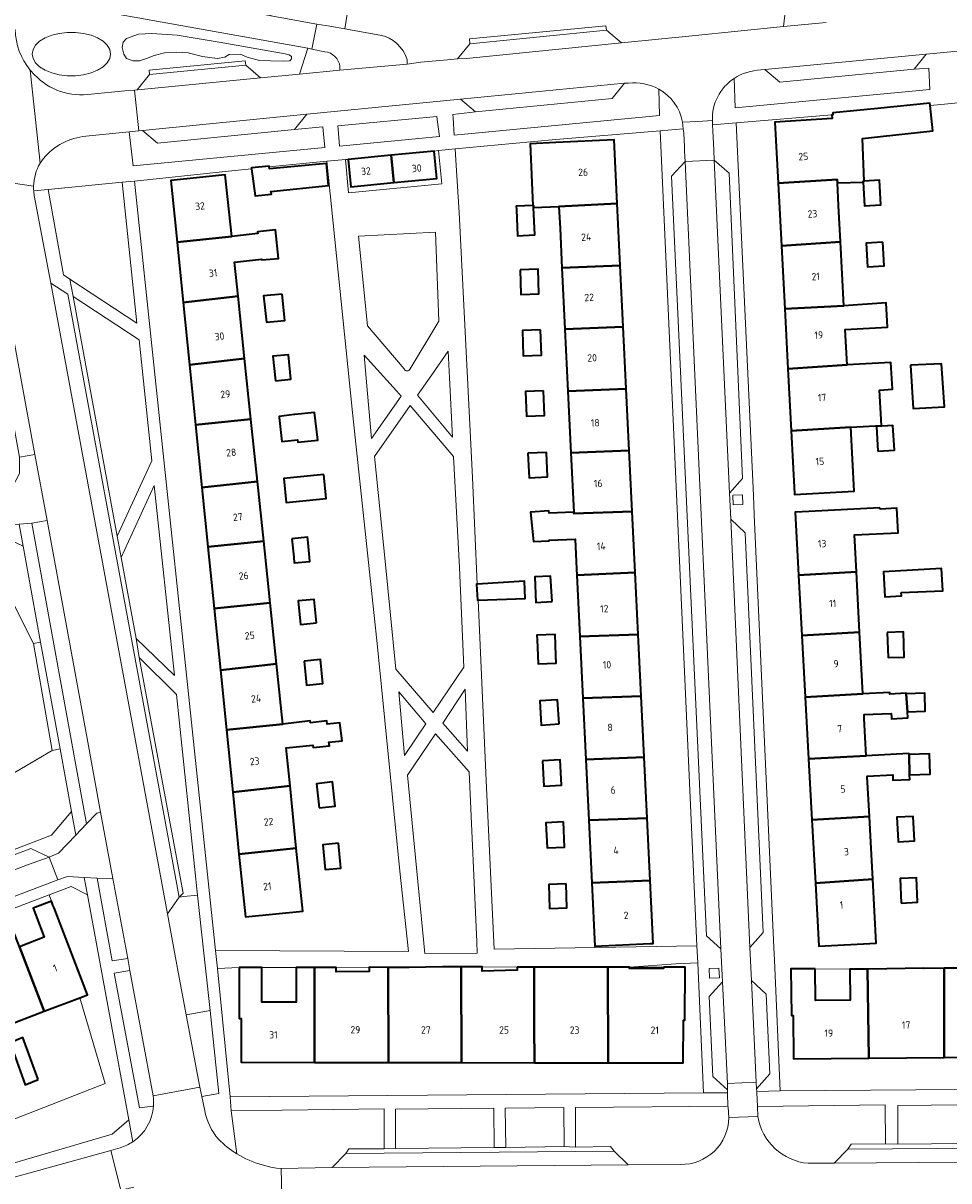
# Model space of a CAD drawing. Extents: x 151587 to 155483, y 462503 to 464608.
# Tile 75 of 236: x 152509 to 152623, y 463739 to 463880. Entities that reach past the tile are written whole.
import ezdxf
from ezdxf.enums import TextEntityAlignment as Align

# ---------------------------------------------------------------- set-up
doc = ezdxf.new("R2010")
doc.units = 0
doc.header["$LTSCALE"] = 0.5
for name, color, linetype, lineweight in [('B-RO-GR-BEPLANTING_CULTUUR_BODEMBEDEKKER-GV', 251, 'CONTINUOUS', 18), ('B-RO-GR-BEPLANTING_CULTUUR_HEESTERS-GV', 251, 'CONTINUOUS', 18), ('B-RO-GR-GROENVOORZIENING-GV', 251, 'CONTINUOUS', 18), ('B-RO-GR-HAAG-GV', 251, 'CONTINUOUS', 13), ('B-RO-IE-TERREINAFSCHEIDING_KUNSTMATIG_MUUR-G', 251, 'IE-TERREINAFSCHEIDING-KUNSTMATIG-DICHT', 18), ('B-RO-OG-BEBOUWING-GV', 6, 'CONTINUOUS', 35), ('B-RO-OG-BEBOUWING-T18', 1, 'CONTINUOUS', 18), ('B-RO-OG-TERREIN_CULTUURSCHEIDING-GV', 251, 'CONTINUOUS', 18), ('B-RO-VH-VERHARDING_ASFALT-GV', 251, 'CONTINUOUS', 18), ('B-RO-VH-VERHARDING_BETONSTRAATSTEEN-GV', 251, 'CONTINUOUS', 18), ('B-RO-VH-VERHARDING_STRAATBAKSTEEN-GV', 251, 'CONTINUOUS', 18), ('B-RO-VH-VERHARDING_TEGEL-GV', 251, 'CONTINUOUS', 18)]:
    doc.layers.add(name, color=color, linetype=linetype, lineweight=lineweight)
doc.styles.add('NLCS-ISO-M200-T18', font='NLCS-ISO.ttf', dxfattribs={"height": 0.36})
doc.linetypes.add('IE-TERREINAFSCHEIDING-KUNSTMATIG-DICHT', pattern='A,8,-1,[82,NLCS.SHX,S=0.75,R=90,X=0,Y=0],-1', length=10)

msp = doc.modelspace()

# ---------------------------------------------------------------- linework, layer by layer
at = {"layer": 'B-RO-GR-BEPLANTING_CULTUUR_BODEMBEDEKKER-GV', "flags": 128}
for points in [[(152510.584, 463804.604), (152511.468, 463804.766), (152509.32, 463816.498), (152507.45, 463817.407), (152504.901, 463815.85)], [(152513.862, 463791.684), (152512.866, 463791.502), (152488.522, 463777.24), (152478.987, 463771.629), (152479.367, 463770.982), (152469.791, 463765.347), (152464.502, 463773.82), (152463.383, 463773.122), (152464.565, 463770.899), (152467.911, 463765.164), (152468.506, 463764.144), (152469.793, 463764.638), (152512.799, 463781.151), (152515.263, 463784.029)]]:
    msp.add_lwpolyline(points, close=True, dxfattribs=at)
at = {"layer": 'B-RO-GR-BEPLANTING_CULTUUR_HEESTERS-GV', "flags": 128}
msp.add_lwpolyline([(152512.795, 463773.069), (152512.98, 463772.586), (152513.115, 463772.235), (152517.186, 463761.611), (152516.249, 463761.252), (152519.361, 463750.767), (152499.84, 463743.131), (152501.434, 463739.056), (152520.242, 463744.549), (152522.258, 463746.294), (152517.195, 463773.856), (152515.187, 463774.852), (152512.504, 463773.829)], close=True, dxfattribs=at)
at = {"layer": 'B-RO-GR-GROENVOORZIENING-GV', "flags": 128}
for points in [[(152596.228, 463821.548), (152597.427, 463821.599), (152597.375, 463822.798), (152596.176, 463822.747)], [(152512.866, 463791.502), (152513.862, 463791.684), (152511.468, 463804.766), (152510.584, 463804.604)], [(152593.346, 463763.628), (152594.545, 463763.679), (152594.493, 463764.878), (152593.294, 463764.827)]]:
    msp.add_lwpolyline(points, close=True, dxfattribs=at)
at = {"layer": 'B-RO-GR-HAAG-GV', "flags": 128}
msp.add_lwpolyline([(152512.866, 463791.502), (152513.862, 463791.684), (152511.468, 463804.766), (152510.584, 463804.604)], close=True, dxfattribs=at)
at = {"layer": 'B-RO-IE-TERREINAFSCHEIDING_KUNSTMATIG_MUUR-G', "flags": 128}
for points in [[(152538.544, 463764.929), (152542.759, 463764.953)], [(152547.629, 463764.946), (152551.695, 463764.97)], [(152565.515, 463765.01), (152569.804, 463765.004)], [(152583.536, 463765), (152587.72, 463764.979)], [(152606.273, 463764.792), (152610.531, 463764.74)], [(152615.16, 463764.777), (152619.566, 463764.831)]]:
    msp.add_lwpolyline(points, dxfattribs=at)
at = {"layer": 'B-RO-OG-BEBOUWING-GV', "flags": 128}
for points in [[(152620.34, 463870.422), (152620.31, 463870.687), (152613.899, 463870.053), (152608.439, 463869.513), (152608.447, 463869.285), (152608.326, 463869.273), (152608.352, 463868.828), (152601.343, 463868.383), (152601.736, 463860.898), (152608.977, 463861.38), (152609, 463860.944), (152612.145, 463861.046), (152612.138, 463861.163), (152612.274, 463861.171), (152612.065, 463866.368), (152614.282, 463866.615), (152620.685, 463867.328)], [(152574.53, 463865.881), (152571.37, 463865.733), (152571.723, 463858.194), (152571.791, 463858.197), (152571.804, 463857.925), (152574.909, 463858.076), (152582.056, 463858.424), (152581.676, 463866.229)], [(152554.371, 463864.342), (152554.697, 463860.984), (152559.949, 463861.493), (152559.623, 463864.851)], [(152537.297, 463862.67), (152537.712, 463859.365), (152539.712, 463859.581), (152539.658, 463859.906), (152546.713, 463860.648), (152546.47, 463863.337), (152539.497, 463862.662), (152539.459, 463862.906), (152539.443, 463863.014), (152537.281, 463862.798)], [(152554.697, 463860.984), (152554.371, 463864.342), (152549.118, 463863.832), (152549.444, 463860.474)], [(152528.17, 463853.707), (152534.859, 463854.412), (152534.068, 463861.958), (152527.406, 463861.254)], [(152602.137, 463853.264), (152609.384, 463853.725), (152609.146, 463858.195), (152609, 463860.944), (152608.977, 463861.38), (152601.736, 463860.898)], [(152612.145, 463861.046), (152612.324, 463858.154), (152614.331, 463858.278), (152614.146, 463861.287), (152612.274, 463861.171), (152612.138, 463861.163)], [(152571.723, 463858.194), (152569.75, 463858.113), (152569.679, 463858.11), (152569.701, 463857.677), (152569.858, 463854.492), (152571.966, 463854.599), (152571.804, 463857.925), (152571.791, 463858.197)], [(152582.425, 463850.831), (152582.056, 463858.424), (152574.909, 463858.076), (152575.042, 463855.352), (152575.276, 463850.543)], [(152528.17, 463853.707), (152528.917, 463846.326), (152535.628, 463847.08), (152535.188, 463851.272), (152538.521, 463851.63), (152538.548, 463851.521), (152540.575, 463851.71), (152540.224, 463855.197), (152538.008, 463854.981), (152538.062, 463854.765), (152534.859, 463854.412)], [(152602.543, 463845.525), (152609.8, 463845.906), (152609.384, 463853.725), (152602.137, 463853.264)], [(152614.568, 463853.691), (152612.498, 463853.569), (152612.668, 463850.665), (152614.738, 463850.787)], [(152570.173, 463850.32), (152570.263, 463847.312), (152572.454, 463847.377), (152572.364, 463850.385)], [(152575.276, 463850.543), (152575.641, 463843.041), (152582.791, 463843.321), (152582.425, 463850.831)], [(152528.917, 463846.326), (152529.691, 463838.683), (152536.428, 463839.449), (152535.628, 463847.08)], [(152541.024, 463847.341), (152538.758, 463847.133), (152539.116, 463843.928), (152541.368, 463844.134)], [(152609.8, 463845.906), (152602.543, 463845.525), (152602.927, 463838.209), (152610.2, 463838.675), (152609.959, 463843.008), (152615.135, 463843.295), (152614.971, 463846.256)], [(152576.009, 463835.486), (152583.159, 463835.754), (152582.791, 463843.321), (152575.641, 463843.041)], [(152572.667, 463842.962), (152570.435, 463842.879), (152570.549, 463839.796), (152572.782, 463839.879)], [(152529.691, 463838.683), (152530.435, 463831.328), (152537.204, 463832.055), (152536.428, 463839.449)], [(152540.208, 463836.749), (152542.103, 463836.937), (152541.806, 463839.929), (152539.911, 463839.741)], [(152603.326, 463830.614), (152610.625, 463831.053), (152614.382, 463831.262), (152614.139, 463835.606), (152615.726, 463835.694), (152615.543, 463838.973), (152610.2, 463838.675), (152602.927, 463838.209)], [(152617.946, 463838.654), (152618.269, 463833.33), (152622.094, 463833.559), (152621.757, 463838.816)], [(152573.005, 463835.522), (152570.819, 463835.427), (152570.95, 463832.388), (152573.137, 463832.482)], [(152576.376, 463827.937), (152583.527, 463828.196), (152583.159, 463835.754), (152576.009, 463835.486)], [(152530.435, 463831.328), (152531.209, 463823.679), (152538.005, 463824.414), (152537.204, 463832.055)], [(152542.513, 463832.596), (152540.664, 463832.361), (152540.675, 463832.263), (152540.991, 463829.308), (152542.926, 463829.515), (152542.957, 463829.228), (152545.383, 463829.468), (152544.99, 463832.874), (152542.575, 463832.604)], [(152610.625, 463831.053), (152603.326, 463830.614), (152603.729, 463822.933), (152603.735, 463822.821), (152611.061, 463823.221)], [(152613.945, 463828.122), (152615.967, 463828.241), (152615.79, 463831.252), (152613.768, 463831.133)], [(152571.123, 463827.876), (152571.25, 463824.881), (152573.497, 463824.976), (152573.37, 463827.971)], [(152583.527, 463828.196), (152576.376, 463827.937), (152576.731, 463820.656), (152576.739, 463820.49), (152583.89, 463820.736)], [(152546.133, 463825.254), (152541.23, 463824.776), (152541.514, 463821.858), (152546.417, 463822.335)], [(152531.209, 463823.679), (152531.945, 463816.415), (152538.771, 463817.106), (152538.005, 463824.414)], [(152583.89, 463820.736), (152576.739, 463820.49), (152576.731, 463820.656), (152573.708, 463820.539), (152573.654, 463820.81), (152571.438, 463820.675), (152571.789, 463817.08), (152573.708, 463817.161), (152573.708, 463817.242), (152576.89, 463817.373), (152577.068, 463813.73), (152577.106, 463812.955), (152584.253, 463813.267)], [(152614.207, 463821.176), (152603.892, 463820.681), (152603.811, 463820.677), (152604.235, 463812.95), (152611.32, 463813.357), (152611.078, 463817.887), (152616.447, 463818.153), (152616.257, 463821.147), (152614.217, 463821.017)], [(152531.945, 463816.415), (152532.709, 463808.862), (152539.563, 463809.558), (152538.771, 463817.106)], [(152542.22, 463817.417), (152542.442, 463815.169), (152542.513, 463814.449), (152544.433, 463814.637), (152544.381, 463815.17), (152544.17, 463817.33), (152544.145, 463817.589)], [(152616.814, 463810.845), (152621.908, 463811.047), (152621.752, 463813.775), (152614.622, 463813.372), (152614.797, 463810.318), (152616.837, 463810.434)], [(152564.918, 463811.869), (152564.827, 463811.864), (152564.962, 463809.891), (152565.007, 463809.892), (152570.786, 463810.111), (152570.705, 463812.237)], [(152574.08, 463809.744), (152573.886, 463812.815), (152571.942, 463812.73), (152572.097, 463809.619)], [(152584.622, 463805.691), (152584.253, 463813.267), (152577.106, 463812.955), (152577.472, 463805.43)], [(152611.715, 463805.968), (152611.32, 463813.357), (152604.235, 463812.95), (152604.64, 463805.553)], [(152532.709, 463808.862), (152533.47, 463801.346), (152540.345, 463802.098), (152539.563, 463809.558)], [(152545.219, 463807.113), (152544.946, 463809.99), (152543.011, 463809.806), (152543.285, 463806.93)], [(152572.241, 463805.091), (152572.362, 463802.096), (152574.579, 463802.186), (152574.541, 463803.117), (152574.437, 463805.687), (152572.22, 463805.597)], [(152577.839, 463797.891), (152584.988, 463798.164), (152584.622, 463805.691), (152577.472, 463805.43)], [(152604.64, 463805.553), (152605.052, 463798.03), (152612.118, 463798.417), (152611.715, 463805.968)], [(152615.086, 463805.934), (152615.193, 463802.867), (152617.188, 463802.936), (152617.081, 463806.003)], [(152543.746, 463802.447), (152544.019, 463799.513), (152545.998, 463799.697), (152545.725, 463802.631)], [(152533.47, 463801.346), (152534.209, 463794.041), (152541.117, 463794.739), (152540.345, 463802.098)], [(152578.203, 463790.41), (152585.353, 463790.667), (152584.988, 463798.164), (152577.839, 463797.891)], [(152612.118, 463798.417), (152605.052, 463798.03), (152605.466, 463790.479), (152612.519, 463790.866), (152612.276, 463795.42), (152612.255, 463795.892), (152615.577, 463796.028), (152615.605, 463795.596), (152615.619, 463795.379), (152617.614, 463795.505), (152617.568, 463796.232), (152617.428, 463798.435), (152617.424, 463798.498), (152615.429, 463798.372), (152615.415, 463798.591)], [(152617.568, 463796.232), (152619.75, 463796.297), (152619.684, 463798.502), (152617.428, 463798.435)], [(152574.922, 463794.742), (152574.751, 463797.707), (152572.563, 463797.581), (152572.734, 463794.616)], [(152534.209, 463794.041), (152534.981, 463786.415), (152541.993, 463787.163), (152541.52, 463791.832), (152544.777, 463792.171), (152544.808, 463791.872), (152546.813, 463792.084), (152546.766, 463792.525), (152548.365, 463792.695), (152548.077, 463794.897), (152546.533, 463794.733), (152546.493, 463795.109), (152544.488, 463794.897), (152544.464, 463795.12), (152541.117, 463794.739)], [(152605.875, 463783.024), (152612.918, 463783.41), (152612.657, 463788.296), (152612.653, 463788.369), (152615.773, 463788.541), (152615.773, 463787.865), (152617.854, 463787.946), (152617.837, 463788.52), (152617.762, 463791.007), (152617.758, 463791.137), (152612.519, 463790.866), (152605.466, 463790.479)], [(152617.762, 463791.007), (152617.837, 463788.52), (152620.34, 463788.595), (152620.265, 463791.083)], [(152572.912, 463790.244), (152573.077, 463787.146), (152575.237, 463787.261), (152575.072, 463790.358)], [(152585.353, 463790.667), (152578.203, 463790.41), (152578.565, 463782.968), (152585.717, 463783.199)], [(152535.749, 463778.83), (152542.762, 463779.566), (152541.993, 463787.163), (152534.981, 463786.415)], [(152545.547, 463784.465), (152547.525, 463784.686), (152547.193, 463787.651), (152545.216, 463787.43)], [(152575.462, 463782.753), (152573.317, 463782.658), (152573.455, 463779.574), (152575.6, 463779.67)], [(152578.937, 463775.317), (152586.086, 463775.596), (152585.717, 463783.199), (152578.565, 463782.968)], [(152605.875, 463783.024), (152606.3, 463775.267), (152613.328, 463775.769), (152613.086, 463780.282), (152612.918, 463783.41)], [(152616.431, 463780.461), (152616.438, 463780.331), (152618.432, 463780.445), (152618.26, 463783.439), (152616.266, 463783.325)], [(152542.762, 463779.566), (152535.749, 463778.83), (152536.527, 463771.14), (152543.543, 463771.85)], [(152547.941, 463780.151), (152546.006, 463779.976), (152546.282, 463776.921), (152548.217, 463777.096)], [(152586.086, 463775.596), (152578.937, 463775.317), (152579.315, 463767.553), (152586.086, 463767.882), (152586.461, 463767.9)], [(152606.3, 463775.267), (152606.724, 463767.538), (152613.748, 463767.923), (152613.328, 463775.769)], [(152616.806, 463772.838), (152618.801, 463772.931), (152618.661, 463775.923), (152616.666, 463775.83)], [(152575.779, 463775.193), (152573.665, 463775.116), (152573.773, 463772.181), (152575.886, 463772.259)], [(152511.898, 463759.584), (152516.249, 463761.252), (152517.186, 463761.611), (152513.115, 463772.235), (152512.98, 463772.586), (152512.795, 463773.069), (152510.542, 463772.206), (152510.863, 463771.368), (152511.906, 463768.646), (152508.871, 463767.483)], [(152511.898, 463759.584), (152508.871, 463767.483), (152507.829, 463770.201), (152507.507, 463771.042), (152505.361, 463770.22), (152505.684, 463769.376), (152506.713, 463766.692), (152504.024, 463765.662), (152507.064, 463757.731)], [(152535.774, 463764.932), (152535.766, 463758.707), (152536.019, 463758.707), (152536.011, 463753.346), (152545.01, 463753.333), (152544.98, 463764.95), (152542.759, 463764.953), (152542.753, 463760.708), (152538.538, 463760.714), (152538.544, 463764.929)], [(152545.01, 463753.333), (152554.033, 463753.321), (152554.003, 463764.967), (152551.695, 463764.97), (152551.694, 463764.449), (152547.628, 463764.402), (152547.629, 463764.946), (152544.98, 463764.95)], [(152554.033, 463753.321), (152562.968, 463753.308), (152562.938, 463765.014), (152560.66, 463765.017), (152556.565, 463764.963), (152554.003, 463764.967)], [(152569.804, 463765.004), (152569.803, 463764.612), (152565.514, 463764.511), (152565.515, 463765.01), (152562.938, 463765.014), (152562.968, 463753.308), (152571.902, 463753.296), (152571.89, 463757.978), (152571.872, 463765.001)], [(152571.902, 463753.296), (152580.924, 463753.283), (152580.894, 463765.004), (152578.829, 463765.007), (152574.57, 463764.998), (152571.872, 463765.001), (152571.89, 463757.978)], [(152587.72, 463764.979), (152587.72, 463764.807), (152583.536, 463764.807), (152583.536, 463765), (152580.894, 463765.004), (152580.924, 463753.283), (152590.132, 463753.27), (152590.139, 463758.513), (152590.332, 463758.512), (152590.342, 463764.976)], [(152606.273, 463764.792), (152603.313, 463764.768), (152603.359, 463759.087), (152603.563, 463759.088), (152603.605, 463753.787), (152612.86, 463753.861), (152612.667, 463764.757), (152610.531, 463764.74), (152610.561, 463760.934), (152606.305, 463760.9)], [(152612.86, 463753.861), (152622.073, 463753.935), (152622.046, 463764.851), (152619.566, 463764.831), (152619.541, 463764.857), (152615.026, 463764.776), (152612.667, 463764.757)], [(152624.359, 463764.869), (152622.046, 463764.851), (152622.073, 463753.935), (152631.151, 463754.007), (152631.071, 463764.944), (152628.468, 463764.923), (152628.469, 463764.76), (152624.36, 463764.761)], [(152511.179, 463751.231), (152509.288, 463756.366), (152507.72, 463755.718), (152509.557, 463750.609)]]:
    msp.add_lwpolyline(points, close=True, dxfattribs=at)
at = {"layer": 'B-RO-OG-TERREIN_CULTUURSCHEIDING-GV', "flags": 128}
for points in [[(152541.603, 463902.733), (152540.934, 463900.693), (152540.89, 463900.56), (152540.931, 463900.547), (152542.988, 463899.765), (152539.647, 463881.4), (152545.267, 463880.385), (152546.857, 463880.119), (152548.712, 463879.786), (152549.661, 463885.722), (152551.741, 463888.013), (152552.098, 463888.56), (152552.675, 463889.63), (152553.234, 463891.148), (152553.458, 463892.943), (152553.209, 463894.28), (152552.798, 463895.083), (152552.424, 463895.537), (152551.629, 463896.129), (152551.346, 463896.263), (152552.1, 463901.247), (152544.046, 463904.678)], [(152571.149, 463890.156), (152570.874, 463890.303), (152570.506, 463890.522), (152554.317, 463900.144), (152552.14, 463901.23), (152552.1, 463901.247), (152551.346, 463896.263), (152551.629, 463896.129), (152552.424, 463895.537), (152552.798, 463895.083), (152553.209, 463894.28), (152553.458, 463892.943), (152553.234, 463891.148), (152552.675, 463889.63), (152552.098, 463888.56), (152551.741, 463888.013), (152549.661, 463885.722), (152548.712, 463879.786), (152552.983, 463879.039)], [(152556.321, 463876.006), (152556.315, 463875.459), (152557.954, 463875.737), (152561.251, 463876.015), (152562.51, 463876.143), (152564.013, 463877.982), (152563.963, 463878.565), (152580.666, 463880.17), (152580.742, 463879.62), (152582.582, 463878.106), (152591.22, 463878.964), (152602.413, 463880.076), (152602.784, 463883.19), (152601.648, 463883.395), (152576.743, 463887.892), (152574.257, 463888.85), (152573.089, 463889.236), (152571.958, 463889.722), (152571.149, 463890.156)], [(152517.661, 463871.824), (152521.788, 463872.21), (152522.972, 463872.294), (152523.28, 463872.337), (152524.786, 463874.2), (152524.757, 463874.765), (152536.507, 463875.894), (152536.569, 463875.364), (152538.399, 463873.801), (152543.136, 463874.271), (152544.172, 463877.425), (152510.804, 463883.441)], [(152607.146, 463882.27), (152606.915, 463882.329), (152605.419, 463882.714), (152602.784, 463883.19), (152602.413, 463880.076), (152607.623, 463880.594)], [(152546.249, 463877.007), (152544.679, 463877.334), (152544.172, 463877.425), (152543.136, 463874.271), (152548.107, 463874.764), (152548.105, 463875.182)], [(152510.186, 463874.756), (152510.723, 463874.187)], [(152596.351, 463873.722), (152596.483, 463870.14), (152620.293, 463872.385), (152620.189, 463875.006), (152618.387, 463874.862)], [(152618.387, 463874.862), (152601.957, 463873.263), (152600.114, 463874.817), (152599.642, 463874.766)], [(152583.422, 463873.158), (152582.95, 463873.134), (152581.432, 463871.258), (152564.688, 463869.652), (152561.915, 463869.333), (152561.947, 463868.916), (152562.107, 463866.799), (152587.207, 463869.214), (152587.121, 463872.435)], [(152525.24, 463749.225), (152522.4, 463764.568), (152520.485, 463764.256), (152523.554, 463747.762), (152525.204, 463747.999), (152525.285, 463748.011)], [(152538.596, 463740.816), (152539.64, 463740.524), (152540.352, 463740.389), (152540.904, 463740.351), (152547.163, 463740.457), (152548.809, 463742.198), (152549.206, 463742.767), (152553.538, 463742.771), (152553.509, 463747.637), (152534.797, 463747.418), (152535.466, 463742.14)], [(152595.701, 463746.573), (152595.618, 463747.845), (152595.595, 463747.976), (152576.919, 463747.815)], [(152576.919, 463747.815), (152576.922, 463742.963), (152581.22, 463743.035), (152581.653, 463742.488), (152583.372, 463740.798), (152589.774, 463740.856)], [(152608.582, 463740.994), (152610.272, 463742.737), (152610.696, 463743.334), (152614.867, 463743.382), (152614.846, 463748.129), (152599.222, 463747.956), (152599.246, 463746.708)], [(152605.414, 463740.985), (152608.582, 463740.994)]]:
    msp.add_lwpolyline(points, dxfattribs=at)
at = {"layer": 'B-RO-OG-TERREIN_CULTUURSCHEIDING-GV'}
for points in [[(152508.341, 463879.714, 0.1619066), (152510.186, 463874.756)], [(152552.983, 463879.039, -0.2880175), (152556.321, 463876.006)], [(152548.105, 463875.182, 0.3507202), (152546.249, 463877.007)], [(152599.642, 463874.766, 0.1409736), (152596.351, 463873.722)], [(152510.723, 463874.187, 0.2471846), (152517.661, 463871.824)], [(152587.121, 463872.435, 0.1489237), (152583.422, 463873.158)], [(152525.285, 463748.011, 0.0535295), (152525.24, 463749.225)], [(152589.774, 463740.856, 0.4194465), (152595.701, 463746.573)], [(152599.246, 463746.708, 0.3408502), (152605.414, 463740.985)], [(152535.466, 463742.14, 0.075419), (152538.596, 463740.816)]]:
    msp.add_lwpolyline(points, format="xyb", dxfattribs=at)
at = {"layer": 'B-RO-OG-TERREIN_CULTUURSCHEIDING-GV', "flags": 128}
for points in [[(152519.622, 463877.795), (152519.932, 463877.265), (152520.037, 463876.71), (152519.932, 463876.155), (152519.622, 463875.625), (152519.12, 463875.142), (152518.448, 463874.727), (152517.636, 463874.399), (152516.719, 463874.173), (152515.737, 463874.057), (152514.733, 463874.057), (152513.751, 463874.173), (152512.834, 463874.399), (152512.022, 463874.727), (152511.35, 463875.142), (152510.848, 463875.625), (152510.538, 463876.155), (152510.433, 463876.71), (152510.538, 463877.265), (152510.848, 463877.795), (152511.35, 463878.278), (152512.022, 463878.693), (152512.834, 463879.021), (152513.751, 463879.247), (152514.733, 463879.363), (152515.737, 463879.363), (152516.719, 463879.247), (152517.636, 463879.021), (152518.448, 463878.693), (152519.12, 463878.278)], [(152519.622, 463877.795), (152519.12, 463878.278), (152518.448, 463878.693), (152517.636, 463879.021), (152516.719, 463879.247), (152515.737, 463879.363), (152514.733, 463879.363), (152513.751, 463879.247), (152512.834, 463879.021), (152512.022, 463878.693), (152511.35, 463878.278), (152510.848, 463877.795), (152510.538, 463877.265), (152510.433, 463876.71), (152510.538, 463876.155), (152510.848, 463875.625), (152511.35, 463875.142), (152512.022, 463874.727), (152512.834, 463874.399), (152513.751, 463874.173), (152514.733, 463874.057), (152515.737, 463874.057), (152516.719, 463874.173), (152517.636, 463874.399), (152518.448, 463874.727), (152519.12, 463875.142), (152519.622, 463875.625), (152519.932, 463876.155), (152520.037, 463876.71), (152519.932, 463877.265)], [(152542.179, 463876.41), (152542.179, 463876.134), (152541.981, 463875.897), (152541.231, 463875.858), (152539.612, 463875.897), (152538.269, 463875.936), (152536.769, 463876.331), (152535.9, 463876.686), (152534.557, 463876.646), (152534.004, 463876.331), (152533.096, 463876.173), (152531.28, 463876.41), (152529.542, 463876.883), (152528.042, 463876.962), (152526.62, 463876.883), (152525.357, 463876.528), (152524.448, 463876.173), (152523.58, 463875.897), (152522.79, 463875.897), (152522, 463876.173), (152521.645, 463876.686), (152521.447, 463877.514), (152521.566, 463878.184), (152521.961, 463878.618), (152523.461, 463879.17), (152525.08, 463879.249), (152528.2, 463879.012), (152533.333, 463878.184), (152541.389, 463876.725), (152541.902, 463876.607)], [(152542.179, 463876.41), (152541.902, 463876.607), (152541.389, 463876.725), (152533.333, 463878.184), (152528.2, 463879.012), (152525.08, 463879.249), (152523.461, 463879.17), (152521.961, 463878.618), (152521.566, 463878.184), (152521.447, 463877.514), (152521.645, 463876.686), (152522, 463876.173), (152522.79, 463875.897), (152523.58, 463875.897), (152524.448, 463876.173), (152525.357, 463876.528), (152526.62, 463876.883), (152528.042, 463876.962), (152529.542, 463876.883), (152531.28, 463876.41), (152533.096, 463876.173), (152534.004, 463876.331), (152534.557, 463876.646), (152535.9, 463876.686), (152536.769, 463876.331), (152538.269, 463875.936), (152539.612, 463875.897), (152541.231, 463875.858), (152541.981, 463875.897), (152542.179, 463876.134)], [(152547.892, 463867.529), (152548.064, 463865.443), (152560.294, 463866.647), (152560.023, 463868.719), (152559.977, 463869.073), (152547.857, 463867.952)], [(152523.929, 463867.369), (152523.475, 463867.319), (152522.321, 463867.188), (152522.777, 463863.051), (152546.239, 463865.278), (152546.059, 463867.35), (152546.019, 463867.807), (152542.542, 463867.473), (152525.774, 463865.807)], [(152515.055, 463849.186), (152523.248, 463843.769), (152521.437, 463861.023), (152512.383, 463860.147), (152514.264, 463849.709)], [(152508.897, 463827.378), (152510.772, 463827.728), (152506.812, 463849.333), (152504.315, 463852.364)], [(152515.448, 463847.065), (152520.828, 463817.727), (152525.081, 463826.942), (152523.513, 463841.749)], [(152521.314, 463815.096), (152523.183, 463805.214), (152527.842, 463800.657), (152525.374, 463823.925)], [(152510.381, 463819.307), (152517.102, 463782.528), (152518.365, 463783.84), (152518.809, 463783.963), (152517.228, 463792.5), (152512.251, 463819.655)], [(152528.42, 463773.555), (152528.988, 463773.615), (152530.683, 463773.794), (152528.093, 463798.349), (152523.541, 463802.878), (152528.911, 463774.028)], [(152520.314, 463775.831), (152518.394, 463775.888), (152520.231, 463765.763), (152522.127, 463766.039)], [(152532.213, 463759.697), (152529.292, 463759.155), (152530.936, 463750.298), (152531.216, 463749.146), (152533.299, 463749.531)], [(152554.91, 463747.593), (152554.921, 463742.807), (152566.996, 463742.923), (152566.959, 463747.717)], [(152568.339, 463747.735), (152568.408, 463742.94), (152575.551, 463743.04), (152575.506, 463747.798)], [(152616.405, 463743.341), (152637.008, 463743.519), (152636.894, 463748.268), (152616.405, 463748.065)]]:
    msp.add_lwpolyline(points, close=True, dxfattribs=at)
at = {"layer": 'B-RO-VH-VERHARDING_ASFALT-GV', "flags": 128}
msp.add_lwpolyline([(152545.267, 463880.385), (152539.647, 463881.4), (152538.831, 463881.55), (152512.943, 463886.168), (152511.319, 463886.485), (152510.804, 463883.441), (152544.172, 463877.425), (152544.679, 463877.334)], close=True, dxfattribs=at)
at = {"layer": 'B-RO-VH-VERHARDING_ASFALT-GV'}
for points in [[(152510.186, 463874.756, -0.1619066), (152508.341, 463879.714)], [(152510.608, 463860.56, -0.1230366), (152511.398, 463863.374)], [(152510.618, 463859.984, -0.0242982), (152510.608, 463860.56)], [(152510.679, 463859.418, -0.023081), (152510.618, 463859.984)]]:
    msp.add_lwpolyline(points, format="xyb", dxfattribs=at)
at = {"layer": 'B-RO-VH-VERHARDING_ASFALT-GV', "flags": 128}
for points in [[(152511.398, 463863.374), (152510.186, 463874.756)], [(152505.351, 463872.99), (152508.094, 463860.902), (152510.608, 463860.56)], [(152510.608, 463860.56), (152508.094, 463860.902), (152503.02, 463861.651), (152500.734, 463860.173), (152500.739, 463860.199)], [(152500.739, 463860.199), (152500.609, 463860.097), (152498.873, 463858.969), (152502.822, 463854.176), (152504.315, 463852.364), (152506.812, 463849.333), (152510.772, 463827.728), (152512.251, 463819.655), (152517.228, 463792.5), (152518.809, 463783.963), (152520.314, 463775.831), (152522.127, 463766.039), (152522.4, 463764.568), (152525.24, 463749.225), (152530.936, 463750.298), (152529.292, 463759.155), (152528.238, 463764.837), (152527.856, 463766.83), (152527.003, 463771.505), (152512.705, 463848.681), (152510.679, 463859.418)]]:
    msp.add_lwpolyline(points, dxfattribs=at)
at = {"layer": 'B-RO-VH-VERHARDING_BETONSTRAATSTEEN-GV', "flags": 128}
for points in [[(152580.742, 463879.62), (152564.013, 463877.982), (152562.51, 463876.143), (152563.614, 463876.187), (152582.582, 463878.106)], [(152600.114, 463874.817), (152601.957, 463873.263), (152618.387, 463874.862), (152619.873, 463876.716)], [(152536.569, 463875.364), (152524.786, 463874.2), (152523.28, 463872.337), (152523.792, 463872.382), (152538.399, 463873.801)], [(152562.88, 463871.179), (152564.688, 463869.652), (152581.432, 463871.258), (152582.95, 463873.134)], [(152542.542, 463867.473), (152544.038, 463869.347), (152523.929, 463867.369), (152525.774, 463865.807)], [(152594.747, 463767.248), (152590.361, 463863.558), (152588.704, 463861.757), (152592.97, 463768.841)], [(152593.904, 463863.729), (152595.794, 463822.973), (152597.361, 463824.776), (152595.735, 463862.149)], [(152527.003, 463771.505), (152528.42, 463773.555), (152514.798, 463847.323), (152512.705, 463848.681)], [(152595.931, 463819.799), (152598.29, 463767.374), (152599.926, 463769.212), (152597.709, 463818.153)], [(152470.626, 463762.486), (152474.29, 463763.902), (152492.921, 463770.982), (152509.872, 463777.489), (152512.494, 463778.462), (152510.273, 463779.527), (152471.552, 463764.751)], [(152595.534, 463750.76), (152594.948, 463763.212), (152593.297, 463761.386), (152593.746, 463751.606), (152595.558, 463749.978)], [(152598.467, 463763.36), (152599.05, 463750.92), (152599.093, 463750.115), (152600.729, 463751.935), (152600.273, 463761.699)], [(152610.272, 463742.737), (152608.582, 463740.994), (152644.883, 463741.275), (152643.116, 463742.978)], [(152583.372, 463740.798), (152581.653, 463742.488), (152548.809, 463742.198), (152547.163, 463740.457)]]:
    msp.add_lwpolyline(points, close=True, dxfattribs=at)
at = {"layer": 'B-RO-VH-VERHARDING_STRAATBAKSTEEN-GV', "flags": 128}
for points in [[(152599.642, 463874.766), (152600.114, 463874.817), (152619.873, 463876.716), (152626.761, 463877.35), (152641.957, 463878.834), (152642.368, 463878.845), (152641.951, 463883.874)], [(152607.623, 463880.594), (152602.413, 463880.076), (152591.22, 463878.964), (152582.582, 463878.106), (152563.614, 463876.187), (152562.51, 463876.143), (152561.251, 463876.015), (152557.954, 463875.737), (152556.315, 463875.459), (152548.107, 463874.764), (152543.136, 463874.271), (152538.399, 463873.801), (152523.792, 463872.382), (152523.28, 463872.337), (152522.972, 463872.294), (152523.475, 463867.319)], [(152552.983, 463879.039), (152548.712, 463879.786), (152546.857, 463880.119), (152545.267, 463880.385), (152544.679, 463877.334), (152546.249, 463877.007)], [(152626.761, 463877.35), (152619.873, 463876.716), (152618.387, 463874.862), (152620.189, 463875.006), (152620.293, 463872.385), (152596.483, 463870.14), (152596.351, 463873.722)], [(152548.105, 463875.182), (152548.107, 463874.764), (152556.315, 463875.459), (152556.321, 463876.006)], [(152510.723, 463874.187), (152510.186, 463874.756), (152511.398, 463863.374), (152511.824, 463863.945)], [(152523.475, 463867.319), (152523.929, 463867.369), (152544.038, 463869.347), (152562.88, 463871.179), (152582.95, 463873.134), (152583.422, 463873.158)], [(152517.011, 463866.656), (152522.321, 463867.188), (152523.475, 463867.319), (152522.972, 463872.294)], [(152522.972, 463872.294), (152521.788, 463872.21), (152517.661, 463871.824)], [(152587.121, 463872.435), (152587.207, 463869.214), (152562.107, 463866.799), (152561.947, 463868.916), (152561.915, 463869.333), (152564.688, 463869.652)], [(152564.688, 463869.652), (152562.88, 463871.179), (152544.038, 463869.347), (152542.542, 463867.473), (152546.019, 463867.807), (152546.059, 463867.35), (152546.239, 463865.278), (152522.777, 463863.051), (152522.321, 463867.188), (152517.011, 463866.656)], [(152593.705, 463868.575), (152593.726, 463868.051), (152596.603, 463868.292), (152608.326, 463869.273), (152608.447, 463869.285), (152608.439, 463869.513), (152613.899, 463870.053), (152620.31, 463870.687), (152620.34, 463870.422)], [(152620.34, 463870.422), (152620.809, 463870.466), (152622.105, 463870.589), (152627.905, 463871.139)], [(152510.618, 463859.984), (152512.383, 463860.147), (152521.437, 463861.023), (152522.974, 463861.177), (152533.708, 463862.306), (152533.643, 463862.311), (152537.297, 463862.67), (152537.281, 463862.798), (152539.443, 463863.014), (152539.459, 463862.906), (152546.485, 463863.595), (152548.806, 463863.805), (152549.118, 463863.832), (152554.371, 463864.342), (152559.623, 463864.851), (152560.174, 463864.902), (152560.18, 463864.903), (152562.225, 463865.1), (152569.244, 463865.776), (152574.513, 463866.244), (152587.303, 463867.34), (152590.119, 463867.583), (152590.027, 463868.388)], [(152590.183, 463867.019), (152590.119, 463867.583), (152587.303, 463867.34), (152591.801, 463767.6), (152591.894, 463765.525), (152592.616, 463749.603), (152595.555, 463749.628), (152595.558, 463749.978), (152593.746, 463751.606), (152593.297, 463761.386), (152594.948, 463763.212), (152594.747, 463767.248), (152592.97, 463768.841), (152588.704, 463861.757), (152590.361, 463863.558), (152590.267, 463864.826)], [(152590.267, 463864.826), (152590.361, 463863.558), (152593.904, 463863.729), (152593.875, 463865.01), (152593.754, 463867.331), (152593.726, 463868.051), (152593.705, 463868.575), (152591.89, 463868.483), (152590.027, 463868.388), (152590.119, 463867.583), (152590.183, 463867.019)], [(152590.027, 463868.388), (152591.89, 463868.483), (152593.705, 463868.575)], [(152511.824, 463863.945), (152511.398, 463863.374)], [(152535.466, 463742.14), (152534.797, 463747.418), (152534.666, 463749.125), (152533.113, 463764.818), (152532.885, 463767.014), (152522.974, 463861.177), (152521.437, 463861.023), (152523.248, 463843.769), (152515.055, 463849.186), (152515.448, 463847.065), (152523.513, 463841.749), (152525.081, 463826.942), (152520.828, 463817.727), (152521.314, 463815.096), (152525.374, 463823.925), (152527.842, 463800.657), (152523.183, 463805.214), (152523.541, 463802.878), (152528.093, 463798.349), (152530.683, 463773.794), (152531.392, 463767.075), (152531.421, 463767.06), (152531.662, 463764.86), (152532.213, 463759.697), (152533.299, 463749.531), (152531.216, 463749.146), (152531.56, 463747.419)], [(152528.42, 463773.555), (152528.911, 463774.028), (152523.541, 463802.878), (152523.183, 463805.214), (152521.314, 463815.096), (152520.828, 463817.727), (152515.448, 463847.065), (152515.055, 463849.186), (152514.264, 463849.709), (152512.383, 463860.147), (152510.618, 463859.984)], [(152510.679, 463859.418), (152512.705, 463848.681), (152514.798, 463847.323), (152528.42, 463773.555)], [(152555.952, 463838.207), (152551.461, 463843.455), (152550.375, 463854.447), (152559.817, 463854.941), (152560.219, 463844.039), (152556.7, 463838.181)], [(152383.443, 463701.258), (152463.901, 463761.694), (152464.155, 463761.65), (152465.776, 463760.667), (152466.673, 463761.051), (152469.452, 463762.071), (152470.626, 463762.486), (152471.552, 463764.751), (152510.273, 463779.527), (152512.494, 463778.462), (152513.656, 463778.925), (152515.787, 463781.155), (152515.263, 463784.029), (152512.799, 463781.151), (152469.793, 463764.638), (152468.506, 463764.144), (152467.911, 463765.164), (152467.747, 463765.062), (152466.152, 463764.063), (152442.239, 463746.14), (152441.327, 463745.457), (152427.141, 463734.824)], [(152400.572, 463706.289), (152404.437, 463709.203), (152463.251, 463753.541), (152467.264, 463756.566), (152469.257, 463757.3), (152471.105, 463758.04), (152472.296, 463758.494), (152512.504, 463773.829), (152515.187, 463774.852), (152517.195, 463773.856), (152516.81, 463775.973), (152514.744, 463776.075), (152513.561, 463775.666), (152471.707, 463759.711), (152470.63, 463759.275), (152467.828, 463758.237)], [(152525.285, 463748.011), (152525.204, 463747.999), (152523.554, 463747.762), (152520.485, 463764.256), (152522.4, 463764.568), (152522.127, 463766.039), (152520.231, 463765.763), (152518.394, 463775.888), (152516.81, 463775.973), (152517.195, 463773.856)], [(152517.195, 463773.856), (152522.258, 463746.294), (152522.752, 463743.624)], [(152531.56, 463747.419), (152531.216, 463749.146), (152530.936, 463750.298), (152525.24, 463749.225)], [(152522.752, 463743.624), (152522.258, 463746.294), (152520.242, 463744.549), (152501.434, 463739.056), (152500.47, 463738.775)], [(152599.246, 463746.708), (152595.701, 463746.573)], [(152483.625, 463732.48), (152498.771, 463736.694), (152520.06, 463742.543), (152521.201, 463742.89)], [(152521.201, 463742.89), (152520.06, 463742.543), (152521.297, 463737.689), (152522.879, 463738.077)], [(152521.297, 463737.689), (152520.06, 463742.543), (152498.771, 463736.694), (152483.625, 463732.48)], [(152589.774, 463740.856), (152583.372, 463740.798), (152547.163, 463740.457), (152540.904, 463740.351), (152541.034, 463735.411), (152657.876, 463736.398), (152675.021, 463736.543), (152697.788, 463736.779), (152699.749, 463736.788), (152701.913, 463736.785), (152704.675, 463736.78), (152704.424, 463741.845), (152703.438, 463741.828), (152667.223, 463741.489), (152665.068, 463741.494)], [(152649.346, 463741.324), (152644.883, 463741.275), (152608.582, 463740.994), (152605.414, 463740.985)], [(152538.555, 463735.292), (152539.769, 463735.346), (152541.034, 463735.411), (152540.904, 463740.351), (152540.352, 463740.389), (152539.64, 463740.524), (152538.596, 463740.816)]]:
    msp.add_lwpolyline(points, dxfattribs=at)
for points in [[(152564.013, 463877.982), (152580.742, 463879.62), (152580.666, 463880.17), (152563.963, 463878.565)], [(152524.786, 463874.2), (152536.569, 463875.364), (152536.507, 463875.894), (152524.757, 463874.765)], [(152560.023, 463868.719), (152560.294, 463866.647), (152548.064, 463865.443), (152547.892, 463867.529), (152547.857, 463867.952), (152559.977, 463869.073)], [(152599.093, 463750.115), (152599.12, 463749.761), (152602.002, 463749.868), (152601.303, 463765.863), (152601.233, 463767.393), (152598.824, 463820.369), (152598.739, 463822.719), (152596.603, 463868.292), (152593.726, 463868.051), (152593.754, 463867.331), (152593.875, 463865.01), (152593.904, 463863.729), (152595.735, 463862.149), (152597.361, 463824.776), (152595.794, 463822.973), (152595.931, 463819.799), (152597.709, 463818.153), (152599.926, 463769.212), (152598.29, 463767.374), (152598.467, 463763.36), (152600.273, 463761.699), (152600.729, 463751.935)], [(152565.007, 463809.892), (152564.962, 463809.891), (152564.827, 463811.864), (152564.918, 463811.869), (152564.333, 463824.911), (152562.698, 463857.331), (152562.31, 463863.715), (152562.225, 463865.1), (152560.18, 463864.903), (152560.558, 463860.848), (152549.159, 463859.743), (152548.806, 463863.805), (152546.485, 463863.595), (152549.63, 463832.854), (152552.688, 463804.196), (152555.449, 463776.73), (152556.48, 463766.891), (152532.885, 463767.014), (152533.113, 463764.818), (152535.774, 463764.932), (152538.544, 463764.929), (152542.759, 463764.953), (152544.98, 463764.95), (152547.629, 463764.946), (152551.695, 463764.97), (152554.003, 463764.967), (152556.565, 463764.963), (152560.66, 463765.017), (152562.938, 463765.014), (152565.515, 463765.01), (152569.804, 463765.004), (152571.872, 463765.001), (152574.57, 463764.998), (152578.829, 463765.007), (152580.894, 463765.004), (152583.536, 463765), (152589.224, 463765.393), (152591.894, 463765.525), (152591.801, 463767.6), (152566.97, 463767.197), (152566.037, 463786.932)], [(152548.806, 463863.805), (152549.159, 463859.743), (152560.558, 463860.848), (152560.18, 463864.903), (152560.174, 463864.902), (152559.623, 463864.851), (152559.949, 463861.493), (152554.697, 463860.984), (152549.444, 463860.474), (152549.118, 463863.832)], [(152594.948, 463763.212), (152595.534, 463750.76), (152599.05, 463750.92), (152598.467, 463763.36), (152598.29, 463767.374), (152595.931, 463819.799), (152595.794, 463822.973), (152593.904, 463863.729), (152590.361, 463863.558), (152594.747, 463767.248)], [(152555.036, 463835.514), (152555.619, 463834.871), (152551.978, 463829.664), (152551.486, 463835.2), (152551.069, 463839.881)], [(152561.507, 463837.099), (152561.867, 463829.858), (152557.615, 463834.987), (152559.346, 463837.472), (152561.346, 463840.344)], [(152559.527, 463796.144), (152554.947, 463801.453), (152553.655, 463814.679), (152552.333, 463827.489), (152556.69, 463833.708), (152562.013, 463827.475), (152562.739, 463813.892), (152563.258, 463801.709)], [(152508.897, 463827.378), (152508.863, 463825.378), (152507.965, 463823.698), (152506.058, 463821.694), (152505.054, 463821.044), (152506.655, 463818.528), (152507.726, 463819.144), (152508.823, 463819.209), (152510.381, 463819.307), (152512.251, 463819.655), (152510.772, 463827.728)], [(152596.228, 463821.548), (152596.176, 463822.747), (152597.375, 463822.798), (152597.427, 463821.599)], [(152508.823, 463819.209), (152509.32, 463816.498), (152511.468, 463804.766), (152513.862, 463791.684), (152515.263, 463784.029), (152515.787, 463781.155), (152517.102, 463782.528), (152510.381, 463819.307)], [(152555.331, 463798.682), (152558.602, 463794.776), (152556.005, 463790.877)], [(152563.433, 463798.998), (152563.72, 463791.432), (152560.687, 463794.832)], [(152558.503, 463766.658), (152556.389, 463788.494), (152559.791, 463793.553), (152563.925, 463788.9), (152564.879, 463768.079), (152564.907, 463766.709)], [(152513.656, 463778.925), (152512.494, 463778.462), (152513.561, 463775.666), (152514.744, 463776.075), (152516.81, 463775.973), (152518.394, 463775.888), (152520.314, 463775.831), (152518.809, 463783.963), (152518.365, 463783.84), (152517.102, 463782.528), (152515.787, 463781.155)], [(152512.494, 463778.462), (152509.872, 463777.489), (152492.921, 463770.982), (152474.29, 463763.902), (152470.626, 463762.486), (152471.707, 463759.711), (152513.561, 463775.666)], [(152593.346, 463763.628), (152593.294, 463764.827), (152594.493, 463764.878), (152594.545, 463763.679)], [(152599.12, 463749.761), (152599.093, 463750.115), (152599.05, 463750.92), (152595.534, 463750.76), (152595.558, 463749.978), (152595.555, 463749.628), (152595.554, 463749.522), (152595.595, 463747.976), (152595.618, 463747.845), (152595.701, 463746.573), (152599.246, 463746.708), (152599.222, 463747.956), (152599.128, 463749.657)], [(152651.751, 463750.24), (152602.002, 463749.868), (152599.12, 463749.761), (152599.128, 463749.657), (152599.222, 463747.956), (152614.846, 463748.129), (152614.867, 463743.382), (152616.405, 463743.341), (152616.405, 463748.065), (152636.894, 463748.268), (152637.008, 463743.519), (152638.53, 463743.54), (152638.46, 463748.299), (152654.767, 463748.426), (152654.632, 463750.241)], [(152568.408, 463742.94), (152568.339, 463747.735), (152575.506, 463747.798), (152575.551, 463743.04), (152576.922, 463742.963), (152576.919, 463747.815), (152595.595, 463747.976), (152595.554, 463749.522), (152595.555, 463749.628), (152592.616, 463749.603), (152534.666, 463749.125), (152534.797, 463747.418), (152553.509, 463747.637), (152553.538, 463742.771), (152554.921, 463742.807), (152554.91, 463747.593), (152566.959, 463747.717), (152566.996, 463742.923)], [(152566.996, 463742.923), (152554.921, 463742.807), (152553.538, 463742.771), (152549.206, 463742.767), (152548.809, 463742.198), (152581.653, 463742.488), (152581.22, 463743.035), (152576.922, 463742.963), (152575.551, 463743.04), (152568.408, 463742.94)], [(152614.867, 463743.382), (152610.696, 463743.334), (152610.272, 463742.737), (152643.116, 463742.978), (152642.703, 463743.564), (152638.53, 463743.54), (152637.008, 463743.519), (152616.405, 463743.341)]]:
    msp.add_lwpolyline(points, close=True, dxfattribs=at)
at = {"layer": 'B-RO-VH-VERHARDING_STRAATBAKSTEEN-GV'}
for points in [[(152556.321, 463876.006, 0.2880175), (152552.983, 463879.039)], [(152546.249, 463877.007, -0.3507202), (152548.105, 463875.182)], [(152596.351, 463873.722, -0.1409736), (152599.642, 463874.766)], [(152517.661, 463871.824, -0.2471846), (152510.723, 463874.187)], [(152583.422, 463873.158, -0.1489237), (152587.121, 463872.435)], [(152596.351, 463873.722, 0.2649919), (152593.705, 463868.575)], [(152593.705, 463868.575, -0.2649919), (152596.351, 463873.722)], [(152590.027, 463868.388, 0.2265793), (152587.121, 463872.435)], [(152587.121, 463872.435, -0.2265793), (152590.027, 463868.388)], [(152517.011, 463866.656, 0.2022947), (152511.824, 463863.945)], [(152511.824, 463863.945, -0.2022947), (152517.011, 463866.656)], [(152590.267, 463864.826, 0.0236945), (152590.183, 463867.019)], [(152590.183, 463867.019, -0.0236945), (152590.267, 463864.826)], [(152511.398, 463863.374, 0.1230366), (152510.608, 463860.56)], [(152510.608, 463860.56, 0.0242982), (152510.618, 463859.984)], [(152510.618, 463859.984, 0.023081), (152510.679, 463859.418)], [(152556.7, 463838.181, -0.6898426), (152555.952, 463838.207)], [(152525.24, 463749.225, -0.0535295), (152525.285, 463748.011)], [(152525.285, 463748.011, -0.2318012), (152522.752, 463743.624)], [(152522.752, 463743.624, 0.2318012), (152525.285, 463748.011)], [(152533.243, 463743.948, -0.1327551), (152531.56, 463747.419)], [(152531.56, 463747.419, 0.1327551), (152533.243, 463743.948)], [(152595.701, 463746.573, -0.4194465), (152589.774, 463740.856)], [(152605.414, 463740.985, -0.3408502), (152599.246, 463746.708)], [(152521.201, 463742.89, 0.0748163), (152522.752, 463743.624)], [(152522.752, 463743.624, -0.0748163), (152521.201, 463742.89)], [(152535.466, 463742.14, -0.0632281), (152533.243, 463743.948)], [(152533.243, 463743.948, 0.0632281), (152535.466, 463742.14)], [(152538.596, 463740.816, -0.075419), (152535.466, 463742.14)]]:
    msp.add_lwpolyline(points, format="xyb", dxfattribs=at)
at = {"layer": 'B-RO-VH-VERHARDING_TEGEL-GV', "flags": 128}
msp.add_lwpolyline([(152532.213, 463759.697), (152531.662, 463764.86), (152531.421, 463767.06), (152531.392, 463767.075), (152530.683, 463773.794), (152528.988, 463773.615), (152528.42, 463773.555), (152527.003, 463771.505), (152527.856, 463766.83), (152528.238, 463764.837), (152529.292, 463759.155)], close=True, dxfattribs=at)

# ---------------------------------------------------------------- texts
at = {"layer": 'B-RO-OG-BEBOUWING-T18', "style": 'NLCS-ISO-M200-T18'}
for s, rotation, p in [('25', 3, (152604.822, 463864.175)), ('30', 5.5, (152557.5, 463862.75)), ('32', 5.5, (152551.29, 463862.39)), ('26', 2.8, (152577.865, 463862.253)), ('32', 5.8, (152530.98, 463858.116)), ('23', 3, (152605.938, 463857.166)), ('24', 2.8, (152578.25, 463854.327)), ('31', 5.8, (152532.573, 463849.929)), ('21', 3, (152606.341, 463849.488)), ('22', 2.8, (152578.61, 463846.941)), ('30', 5.8, (152533.357, 463842.179)), ('19', 3, (152606.715, 463842.344)), ('20', 2.8, (152578.97, 463839.546)), ('29', 5.8, (152534.074, 463835.102)), ('17', 3, (152607.118, 463834.681)), ('18', 2.8, (152579.357, 463831.598)), ('28', 5.8, (152534.795, 463827.969)), ('15', 3.2, (152606.852, 463826.865)), ('16', 2.8, (152579.718, 463824.176)), ('27', 5.8, (152535.596, 463820.059)), ('14', 2.8, (152580.091, 463816.51)), ('13', 3, (152607.13, 463816.809)), ('26', 5.8, (152536.323, 463812.879)), ('12', 2.8, (152580.464, 463808.845)), ('11', 3.2, (152608.43, 463809.494)), ('25', 5.8, (152537.063, 463805.569)), ('10', 2.8, (152580.797, 463801.985)), ('9', 3.2, (152608.834, 463802.116)), ('24', 5.8, (152537.844, 463797.854)), ('8', 2.8, (152581.17, 463794.32)), ('7', 3.2, (152609.27, 463794.156)), ('23', 5.8, (152537.666, 463790.187)), ('6', 2.8, (152581.544, 463786.654)), ('5', 3.2, (152609.674, 463786.793)), ('22', 5.8, (152539.369, 463782.784)), ('4', 2.8, (152581.902, 463779.282)), ('3', 3.2, (152610.095, 463779.116)), ('21', 5.8, (152539.216, 463774.879)), ('1', 3, (152609.492, 463772.601)), ('2', 2.8, (152583.136, 463771.326)), ('1', 21, (152513.249, 463764.877)), ('17', 0.5, (152617.407, 463757.898)), ('31', 359.9, (152539.968, 463756.712)), ('29', 359.9, (152549.991, 463757.326)), ('27', 359.9, (152558.621, 463757.314)), ('25', 359.9, (152568.201, 463757.301)), ('23', 359.9, (152576.83, 463757.289)), ('21', 359.9, (152586.638, 463757.275)), ('19', 0.5, (152607.942, 463756.913))]:
    msp.add_text(s, height=0.9, rotation=rotation, dxfattribs=at).set_placement(p, align=Align.MIDDLE)

doc.saveas('drawing.dxf')
